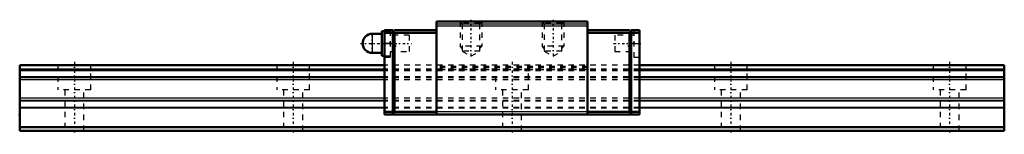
# Model space of a CAD drawing. Header units: millimetres. Extents: x -10 to 170, y -1 to 20.
import ezdxf

# ---------------------------------------------------------------- set-up
doc = ezdxf.new("R2010")
doc.units = ezdxf.units.MM
doc.linetypes.add('Center', pattern=[1.5, 0.45, -0.5, 0.05, -0.5])
doc.linetypes.add('Dashed', pattern=[2, 1, -1])
for name, color, linetype, lineweight in [('2d ConnectionPoints', 7, 'Continuous', 50), ('AM_0', 7, 'Continuous', 50), ('AM_4', 3, 'Continuous', 25), ('AM_5', 3, 'Continuous', 25), ('AM_7', 7, 'Center', 25), ('AM_9', 6, 'Dashed', 25)]:
    doc.layers.add(name, color=color, linetype=linetype, lineweight=lineweight)

# ---------------------------------------------------------------- blocks, each defined once
blk = doc.blocks.new('1_HSR_YR_PB107_grease_nipple_joint_0_in_0ued9t5uwkhqpgk5mcsf91cwx________0')
at = {"layer": 'AM_0'}
for p, q in [((56.7, 18.25), (56.2, 18.25)), ((56.2, 18.25), (56.2, 13.75)), ((56.2, 17.75), (54.45, 17.75)), ((54.45, 14.25), (56.2, 14.25)), ((56.2, 13.75), (56.7, 13.75))]:
    blk.add_line(p, q, dxfattribs=at)
blk.add_arc((54.45, 16), 1.75, 90, 270, dxfattribs=at)
at = {"layer": 'AM_4'}
blk.add_line((54.45, 17.75), (54.45, 14.25), dxfattribs=at)
at = {"layer": 'AM_7'}
for p, q in [((54.45, 14.1625), (54.45, 17.8375)), ((52.275, 16), (61.625, 16))]:
    blk.add_line(p, q, dxfattribs=at)
at = {"layer": 'AM_9'}
for p, q in [((57.7, 18.25), (56.7, 18.25)), ((61.2, 17.5), (57.7, 17.5)), ((61.2, 17.5), (61.2, 14.5)), ((57.7, 14.5), (61.2, 14.5)), ((56.7, 13.75), (57.7, 13.75))]:
    blk.add_line(p, q, dxfattribs=at)
blk = doc.blocks.new('2_HRG12RMUUPB107_1Slider_0_in_0ued9t5uwkhqpgk5mcsf91cwx________0')
at = {"layer": 'AM_0'}
for p, q in [((93.8, 20), (66.2, 20)), ((66.2, 20), (66.2, 3)), ((93.8, 20), (93.8, 3)), ((58.2, 18.4), (56.7, 18.4)), ((56.7, 18.4), (56.7, 3)), ((58.2, 18.1), (58.5, 18.4)), ((58.2, 18.4), (58.2, 3.2)), ((58.5, 17.9), (58.25, 18.15)), ((66.2, 18.4), (58.5, 18.4)), ((93.8, 18.4), (101.5, 18.4)), ((101.5, 18.4), (101.8, 18.1)), ((101.5, 17.9), (101.75, 18.15)), ((101.8, 18.4), (103.3, 18.4)), ((101.8, 18.4), (101.8, 3.2)), ((103.3, 18.4), (103.3, 3)), ((58.2, 17.9), (56.7, 17.9)), ((58.5, 17.9), (58.5, 3.5)), ((66.2, 17.9), (58.5, 17.9)), ((93.8, 17.9), (101.5, 17.9)), ((101.5, 17.9), (101.5, 3.5)), ((101.8, 17.9), (103.3, 17.9)), ((58.2, 3.5), (56.7, 3.5)), ((103.3, 3), (56.7, 3)), ((58.2, 3.2), (58.5, 3.5)), ((66.2, 3.5), (58.5, 3.5)), ((93.8, 3.5), (101.5, 3.5)), ((101.8, 3.2), (101.5, 3.5)), ((101.8, 3.5), (103.3, 3.5))]:
    blk.add_line(p, q, dxfattribs=at)
at = {"layer": 'AM_4'}
for p, q in [((93.8, 19.5), (66.2, 19.5)), ((93.8, 19.14), (66.2, 19.14)), ((93.8, 3.5), (66.2, 3.5))]:
    blk.add_line(p, q, dxfattribs=at)
at = {"layer": 'AM_5', "linetype": 'Dashed'}
for p, q in [((70.5, 20), (70.5, 15.5)), ((74.5, 20), (74.5, 15.5)), ((85.5, 20), (85.5, 15.5)), ((89.5, 20), (89.5, 15.5)), ((74.5, 15.5), (70.5, 15.5)), ((70.88, 15.05), (70.5, 15.5)), ((74.12, 15.05), (74.5, 15.5)), ((89.5, 15.5), (85.5, 15.5)), ((85.88, 15.05), (85.5, 15.5)), ((89.12, 15.05), (89.5, 15.5))]:
    blk.add_line(p, q, dxfattribs=at)
at = {"layer": 'AM_7'}
for p, q in [((72.5, 20.32), (72.5, 13.35)), ((87.5, 20.32), (87.5, 13.35)), ((98.58, 16), (103.53, 16))]:
    blk.add_line(p, q, dxfattribs=at)
at = {"layer": 'AM_9'}
for p, q in [((70.5, 20), (70.88, 19.62)), ((74.12, 19.62), (74.5, 20)), ((85.5, 20), (85.88, 19.62)), ((89.12, 19.62), (89.5, 20)), ((57.7, 18.4), (57.7, 13.5)), ((70.88, 19.62), (70.88, 14.6)), ((74.12, 19.62), (70.88, 19.62)), ((74.12, 14.6), (74.12, 19.62)), ((85.88, 19.62), (85.88, 14.6)), ((89.12, 19.62), (85.88, 19.62)), ((89.12, 14.6), (89.12, 19.62)), ((102.3, 18.4), (102.3, 13.5)), ((61.2, 17.5), (57.7, 17.5)), ((61.2, 17.5), (61.2, 14.5)), ((102.3, 17.5), (98.8, 17.5)), ((98.8, 17.5), (98.8, 14.5)), ((57.7, 16), (56.7, 16)), ((57.7, 14.5), (61.2, 14.5)), ((70.88, 14.6), (72.5, 13.66)), ((74.12, 14.6), (70.88, 14.6)), ((72.5, 13.66), (74.12, 14.6)), ((85.88, 14.6), (87.5, 13.66)), ((89.12, 14.6), (85.88, 14.6)), ((87.5, 13.66), (89.12, 14.6)), ((98.8, 14.5), (102.3, 14.5)), ((102.3, 16), (103.3, 16)), ((56.7, 13.5), (57.7, 13.5)), ((102.3, 13.5), (103.3, 13.5)), ((103.3, 12), (56.7, 12)), ((103.3, 11.3), (56.7, 11.3)), ((103.3, 11.11), (56.7, 11.11)), ((103.3, 11.01), (56.7, 11.01)), ((93.8, 11.8), (66.2, 11.8)), ((93.8, 11.55), (66.2, 11.55)), ((93.8, 11.19), (66.2, 11.19)), ((103.3, 9.88), (56.7, 9.88)), ((103.3, 9.84), (56.7, 9.84)), ((103.3, 9.72), (56.7, 9.72)), ((103.3, 9.32), (56.7, 9.32)), ((103.3, 5.98), (56.7, 5.98)), ((103.3, 5.58), (56.7, 5.58)), ((103.3, 5.46), (56.7, 5.46)), ((103.3, 5.42), (56.7, 5.42)), ((103.3, 4.29), (56.7, 4.29)), ((103.3, 4.19), (56.7, 4.19))]:
    blk.add_line(p, q, dxfattribs=at)
blk = doc.blocks.new('3_HRG12RM118010_Rail_0_in_0ued9t5uwkhqpgk5mcsf91cwx________0')
at = {"layer": 'AM_0'}
for p, q in [((56.7, 12), (-10, 12)), ((-10, 12), (-10, 0)), ((170, 12), (103.3, 12)), ((170, 12), (170, 0)), ((170, 0.7), (-10, 0.7)), ((170, 0), (-10, 0))]:
    blk.add_line(p, q, dxfattribs=at)
at = {"layer": 'AM_4'}
for p, q in [((56.7, 11.3), (-10, 11.3)), ((56.7, 11.11), (-10, 11.11)), ((56.7, 11.01), (-10, 11.01)), ((170, 11.3), (103.3, 11.3)), ((170, 11.11), (103.3, 11.11)), ((170, 11.01), (103.3, 11.01)), ((56.7, 9.88), (-10, 9.88)), ((56.7, 9.84), (-10, 9.84)), ((56.7, 9.72), (-10, 9.72)), ((56.7, 9.32), (-10, 9.32)), ((170, 9.88), (103.3, 9.88)), ((170, 9.84), (103.3, 9.84)), ((170, 9.72), (103.3, 9.72)), ((170, 9.32), (103.3, 9.32)), ((56.7, 5.98), (-10, 5.98)), ((56.7, 5.58), (-10, 5.58)), ((56.7, 5.46), (-10, 5.46)), ((56.7, 5.42), (-10, 5.42)), ((170, 5.98), (103.3, 5.98)), ((170, 5.58), (103.3, 5.58)), ((170, 5.46), (103.3, 5.46)), ((170, 5.42), (103.3, 5.42)), ((56.7, 4.29), (-10, 4.29)), ((56.7, 4.19), (-10, 4.19)), ((170, 4.29), (103.3, 4.29)), ((170, 4.19), (103.3, 4.19))]:
    blk.add_line(p, q, dxfattribs=at)
at = {"layer": 'AM_7'}
for p, q in [((0, 12.6), (0, -0.6)), ((40, 12.6), (40, -0.6)), ((80, 12.6), (80, -0.6)), ((120, 12.6), (120, -0.6)), ((160, 12.6), (160, -0.6))]:
    blk.add_line(p, q, dxfattribs=at)
at = {"layer": 'AM_9'}
for p, q in [((-3, 12), (-3, 7.5)), ((3, 7.5), (3, 12)), ((37, 12), (37, 7.5)), ((43, 7.5), (43, 12)), ((103.3, 12), (56.7, 12)), ((103.3, 11.3), (56.7, 11.3)), ((103.3, 11.11), (56.7, 11.11)), ((103.3, 11.01), (56.7, 11.01)), ((77, 12), (77, 7.5)), ((83, 7.5), (83, 12)), ((117, 12), (117, 7.5)), ((123, 7.5), (123, 12)), ((157, 12), (157, 7.5)), ((163, 7.5), (163, 12)), ((103.3, 9.88), (56.7, 9.88)), ((103.3, 9.84), (56.7, 9.84)), ((103.3, 9.72), (56.7, 9.72)), ((103.3, 9.32), (56.7, 9.32)), ((3, 7.5), (-3, 7.5)), ((-1.75, 7.5), (-1.75, 0)), ((1.75, 0), (1.75, 7.5)), ((43, 7.5), (37, 7.5)), ((38.25, 7.5), (38.25, 0)), ((41.75, 0), (41.75, 7.5)), ((83, 7.5), (77, 7.5)), ((78.25, 7.5), (78.25, 0)), ((81.75, 0), (81.75, 7.5)), ((123, 7.5), (117, 7.5)), ((118.25, 7.5), (118.25, 0)), ((121.75, 0), (121.75, 7.5)), ((163, 7.5), (157, 7.5)), ((158.25, 7.5), (158.25, 0)), ((161.75, 0), (161.75, 7.5)), ((103.3, 5.98), (56.7, 5.98)), ((103.3, 5.58), (56.7, 5.58)), ((103.3, 5.46), (56.7, 5.46)), ((103.3, 5.42), (56.7, 5.42)), ((103.3, 4.29), (56.7, 4.29)), ((103.3, 4.19), (56.7, 4.19))]:
    blk.add_line(p, q, dxfattribs=at)

msp = doc.modelspace()

# ---------------------------------------------------------------- linework, layer by layer
at = {"layer": '2d ConnectionPoints'}
for p in [(57.7, 16), (58.6, 15.5), (58.6, 15.5), (101.4, 15.5), (101.4, 15.5), (102.3, 16), (-10, 3), (80, 3), (0, 0), (0, 0)]:
    msp.add_point(p, dxfattribs=at)

# ---------------------------------------------------------------- block references
for name in ['2_HRG12RMUUPB107_1Slider_0_in_0ued9t5uwkhqpgk5mcsf91cwx________0', '1_HSR_YR_PB107_grease_nipple_joint_0_in_0ued9t5uwkhqpgk5mcsf91cwx________0', '3_HRG12RM118010_Rail_0_in_0ued9t5uwkhqpgk5mcsf91cwx________0']:
    msp.add_blockref(name, (0, 0))

doc.saveas('drawing.dxf')
